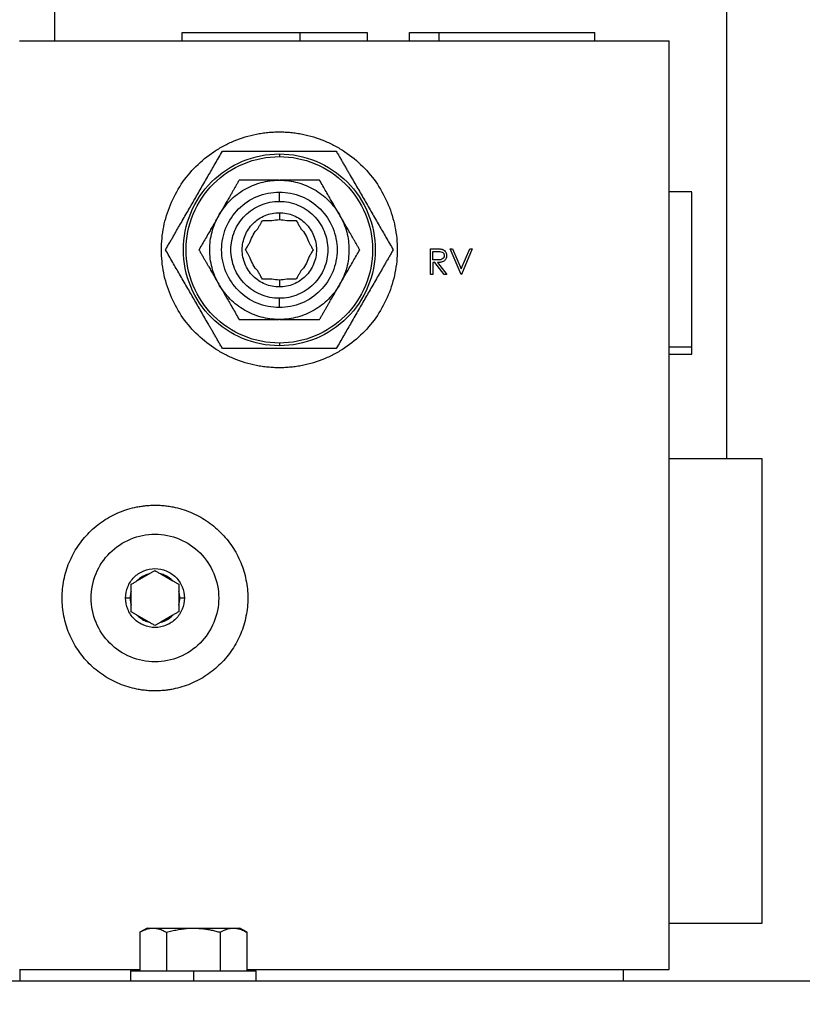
# Model space of a CAD drawing. Header units: inches. Extents: x 3 to 150, y 3 to 116.
# Tile 38 of 64: x 78.14 to 82.35, y 69.22 to 74.52. Entities that reach past the tile are written whole.
import ezdxf

# ---------------------------------------------------------------- set-up
doc = ezdxf.new("R2010")
doc.units = ezdxf.units.IN
doc.header["$LTSCALE"] = 14
doc.header["$MEASUREMENT"] = 0
doc.layers.add('DIMENSIONS', color=140, linetype='Continuous', lineweight=25)
doc.styles.add('SLDTEXTSTYLE0', font='TXT', dxfattribs={"width": 0.7})
doc.dimstyles.new('SLDDIMSTYLE0', dxfattribs={"dimtxt": 1.189453, "dimasz": 1.82, "dimexe": 0, "dimexo": 0.0625, "dimgap": 0.297363, "dimtad": 0, "dimtih": 1, "dimtoh": 1, "dimrnd": 1e-09, "dimzin": 12, "dimdsep": 46, "dimtxsty": 'SLDTEXTSTYLE0', "dimsah": 1, "dimcen": 0.09, "dimadec": 0, "dimazin": 3, "dimtfac": 1, "dimtofl": 0, "dimtmove": 0, "dimatfit": 3, "dimfxl": 0, "dimfrac": 2, "dimtolj": 1, "dimtzin": 12, "dimarcsym": 0})

# ---------------------------------------------------------------- blocks, each defined once
blk = doc.blocks.new('_D_4')
at = {"layer": 'DIMENSIONS'}
for p, q in [((76.8209, 69.5932), (76.8209, 87.5827)), ((94.0709, 69.5932), (94.0709, 87.5827)), ((76.8209, 85.8327), (82.0401, 85.8327)), ((83.6521, 85.8327), (83.2527, 85.8327)), ((83.2527, 85.8327), (83.2527, 83.9423)), ((88.1762, 85.8327), (88.5756, 85.8327)), ((88.5756, 85.8327), (88.5756, 83.9423)), ((94.0709, 85.8327), (89.7881, 85.8327)), ((83.2527, 83.9423), (83.6521, 83.9423)), ((88.5756, 83.9423), (88.1762, 83.9423))]:
    blk.add_line(p, q, dxfattribs=at)
for points in [[(76.8209, 85.8327), (78.6409, 85.5527), (78.6409, 86.1127)], [(94.0709, 85.8327), (92.2509, 86.1127), (92.2509, 85.5527)]]:
    blk.add_solid(points, dxfattribs=at)
at = {"layer": 'DIMENSIONS', "char_height": 1.16667, "attachment_point": 1, "style": 'SLDTEXTSTYLE0'}
for s, insert in [('17.25', (83.6521, 87.6029)), ('438.2', (83.6521, 85.4462))]:
    blk.add_mtext(s, dxfattribs=dict(at, insert=insert))
blk = doc.blocks.new('_D_5')
at = {"layer": 'DIMENSIONS'}
for p, q in [((74.9589, 75.2036), (74.9589, 96.2392)), ((94.0709, 69.5932), (94.0709, 96.2392)), ((74.9589, 94.4892), (81.2566, 94.4892)), ((82.8685, 94.4892), (82.4691, 94.4892)), ((82.4691, 94.4892), (82.4691, 92.5988)), ((87.3926, 94.4892), (87.792, 94.4892)), ((87.792, 94.4892), (87.792, 92.5988)), ((94.0709, 94.4892), (89.0046, 94.4892)), ((82.4691, 92.5988), (82.8685, 92.5988)), ((87.792, 92.5988), (87.3926, 92.5988))]:
    blk.add_line(p, q, dxfattribs=at)
for points in [[(74.9589, 94.4892), (76.7789, 94.2092), (76.7789, 94.7692)], [(94.0709, 94.4892), (92.2509, 94.7692), (92.2509, 94.2092)]]:
    blk.add_solid(points, dxfattribs=at)
at = {"layer": 'DIMENSIONS', "char_height": 1.16667, "attachment_point": 1, "style": 'SLDTEXTSTYLE0'}
for s, insert in [('19.11', (82.8685, 96.2594)), ('485.4', (82.8685, 94.1027))]:
    blk.add_mtext(s, dxfattribs=dict(at, insert=insert))

msp = doc.modelspace()

# ---------------------------------------------------------------- linework, layer by layer
for p, q in [((78.3233, 76.8717), (78.3233, 74.4028)), ((81.9444, 72.1528), (81.9444, 76.8717)), ((79.0089, 74.4478), (79.0089, 74.4028)), ((79.6458, 74.4028), (79.6458, 74.4478)), ((80.0089, 74.4028), (80.0089, 74.4478)), ((80.2339, 74.4478), (80.2339, 74.4028)), ((80.3944, 74.4028), (80.3944, 74.4478)), ((81.2339, 74.4028), (81.2339, 74.4478)), ((78.1339, 74.4028), (81.6339, 74.4028)), ((81.6339, 69.4028), (81.6339, 74.4028)), ((79.5339, 73.8088), (79.5339, 73.8078)), ((79.5339, 73.7943), (79.5339, 73.7797)), ((79.531, 73.6528), (79.5367, 73.6528)), ((79.5339, 73.5388), (79.5339, 73.5888)), ((81.7559, 73.5903), (81.6339, 73.5903)), ((79.2077, 73.4628), (79.2105, 73.4678)), ((79.5339, 73.4778), (79.5339, 73.4403)), ((79.8572, 73.4678), (79.86, 73.4628)), ((80.3481, 73.2834), (80.3757, 73.2834)), ((80.3481, 73.1456), (80.3481, 73.2834)), ((80.3604, 73.2233), (80.3604, 73.2693)), ((80.3604, 73.2693), (80.3863, 73.2693)), ((80.4541, 73.2834), (80.4673, 73.2834)), ((80.5124, 73.1456), (80.4541, 73.2834)), ((80.4673, 73.2834), (80.5133, 73.1748)), ((80.5133, 73.1748), (80.5592, 73.2834)), ((80.5724, 73.2834), (80.5141, 73.1456)), ((80.5592, 73.2834), (80.5724, 73.2834)), ((80.3857, 73.2231), (80.3604, 73.2233)), ((80.3604, 73.2092), (80.3604, 73.1456)), ((80.3705, 73.2092), (80.3604, 73.2092)), ((80.4211, 73.1456), (80.3705, 73.2092)), ((80.3858, 73.2092), (80.4364, 73.1456)), ((79.5339, 73.1153), (79.5339, 73.0778)), ((80.3604, 73.1456), (80.3481, 73.1456)), ((80.4364, 73.1456), (80.4211, 73.1456)), ((80.5141, 73.1456), (80.5124, 73.1456)), ((79.2105, 73.0878), (79.2077, 73.0928)), ((79.86, 73.0928), (79.8572, 73.0878)), ((79.5339, 72.9668), (79.5339, 73.0168)), ((79.5367, 72.9028), (79.531, 72.9028)), ((79.5339, 72.7759), (79.5339, 72.7613)), ((79.5339, 72.7478), (79.5339, 72.7468)), ((81.6339, 72.7557), (81.7559, 72.7557)), ((81.6339, 72.7153), (81.7559, 72.7153)), ((82.1339, 72.1528), (81.6339, 72.1528)), ((82.1339, 69.6528), (82.1339, 72.1528)), ((78.767, 71.4947), (78.8327, 71.5326)), ((78.895, 71.5326), (78.9607, 71.4947)), ((78.7359, 71.3649), (78.7359, 71.4407)), ((78.9919, 71.4407), (78.9919, 71.3649)), ((78.7304, 71.4028), (78.7054, 71.4028)), ((79.0224, 71.4028), (78.9974, 71.4028)), ((78.8327, 71.273), (78.767, 71.3109)), ((78.9607, 71.3109), (78.895, 71.273)), ((78.8212, 69.6255), (78.782, 69.6029)), ((79.3597, 69.6029), (79.3205, 69.6255)), ((81.6339, 69.6528), (82.1339, 69.6528)), ((78.7822, 69.603), (78.7822, 69.3953)), ((78.9265, 69.603), (78.9265, 69.3953)), ((79.2152, 69.603), (79.2152, 69.3953)), ((79.3595, 69.603), (79.3595, 69.3953)), ((78.1339, 69.4028), (78.7822, 69.4028)), ((78.1369, 69.4028), (78.1369, 69.3403)), ((78.1369, 69.4028), (78.7822, 69.4028)), ((79.3595, 69.4028), (81.3869, 69.4028)), ((79.3595, 69.4028), (81.6339, 69.4028)), ((81.3869, 69.3403), (81.3869, 69.4028)), ((78.7329, 69.3953), (78.7329, 69.3403)), ((79.0709, 69.3953), (79.0709, 69.3403)), ((79.4089, 69.3403), (79.4089, 69.3953)), ((93.9459, 69.3403), (76.9459, 69.3403))]:
    msp.add_line(p, q)
for points, knots in [([(79.0112, 74.4478), (79.0106, 74.4478), (79.0087, 74.4478), (79.0256, 74.4478), (79.0608, 74.4478), (79.1145, 74.4478), (79.183, 74.4478), (79.264, 74.4478), (79.3545, 74.4478), (79.4509, 74.4478), (79.5498, 74.4478), (79.6138, 74.4478), (79.6458, 74.4478)], [0, 0, 0, 0, 0.043818, 0.15006, 0.256303, 0.362545, 0.468788, 0.57503, 0.681273, 0.787515, 0.893758, 1, 1, 1, 1]), ([(79.6458, 74.4478), (79.6767, 74.4478), (79.7386, 74.4478), (79.8213, 74.4478), (79.8923, 74.4478), (79.9487, 74.4478), (79.9873, 74.4478), (80.0075, 74.4478), (80.0068, 74.4478), (80.0065, 74.4478)], [0, 0, 0, 0, 0.151801, 0.303602, 0.455403, 0.607204, 0.759005, 0.910806, 1, 1, 1, 1]), ([(80.2354, 74.4478), (80.2349, 74.4478), (80.232, 74.4478), (80.2455, 74.4478), (80.2767, 74.4478), (80.3262, 74.4478), (80.3717, 74.4478), (80.3944, 74.4478)], [0, 0, 0, 0, 0.047388, 0.285541, 0.523694, 0.761847, 1, 1, 1, 1]), ([(80.3944, 74.4478), (80.4197, 74.4478), (80.4703, 74.4478), (80.5598, 74.4478), (80.655, 74.4478), (80.7535, 74.4478), (80.8513, 74.4478), (80.9445, 74.4478), (81.0296, 74.4478), (81.1033, 74.4478), (81.163, 74.4478), (81.2056, 74.4478), (81.2304, 74.4478), (81.2317, 74.4478), (81.2323, 74.4478)], [0, 0, 0, 0, 0.084738, 0.169477, 0.254215, 0.338954, 0.423692, 0.508431, 0.593169, 0.677908, 0.762646, 0.847384, 0.932123, 1, 1, 1, 1]), ([(79.5339, 72.6428), (79.5286, 72.6428), (79.5182, 72.6429), (79.5027, 72.6435), (79.4871, 72.6445), (79.4716, 72.6458), (79.4561, 72.6475), (79.4407, 72.6496), (79.4253, 72.6521), (79.3947, 72.6578), (79.3492, 72.6692), (79.2905, 72.6902), (79.234, 72.7169), (79.1627, 72.7596), (79.0819, 72.8259), (79.0025, 72.9227), (78.9434, 73.0332), (78.907, 73.1531), (78.8948, 73.2778), (78.907, 73.4025), (78.9434, 73.5224), (79.0025, 73.6329), (79.0819, 73.7297), (79.1627, 73.796), (79.234, 73.8387), (79.2905, 73.8654), (79.3492, 73.8865), (79.3997, 73.8991), (79.4406, 73.9062), (79.4716, 73.91), (79.5027, 73.9124), (79.5234, 73.9127), (79.5339, 73.9128)], [0, 0, 0, 0, 0.007836, 0.015659, 0.023472, 0.031281, 0.039091, 0.046905, 0.054729, 0.062568, 0.093835, 0.125113, 0.15638, 0.187658, 0.250126, 0.312595, 0.375064, 0.437533, 0.500002, 0.562471, 0.62494, 0.687409, 0.749878, 0.812347, 0.843614, 0.874892, 0.906159, 0.937436, 0.953094, 0.968715, 0.984338, 1, 1, 1, 1]), ([(79.5339, 73.9128), (79.5391, 73.9128), (79.5495, 73.9127), (79.565, 73.9121), (79.5806, 73.9112), (79.5961, 73.9098), (79.6116, 73.9081), (79.627, 73.906), (79.6424, 73.9035), (79.673, 73.8978), (79.7185, 73.8865), (79.7772, 73.8654), (79.8337, 73.8387), (79.905, 73.796), (79.9858, 73.7297), (80.0652, 73.6329), (80.1243, 73.5224), (80.1607, 73.4025), (80.1729, 73.2778), (80.1607, 73.1531), (80.1243, 73.0332), (80.0652, 72.9227), (79.9858, 72.8259), (79.905, 72.7596), (79.8337, 72.7169), (79.7772, 72.6902), (79.7185, 72.6692), (79.668, 72.6565), (79.6271, 72.6494), (79.5961, 72.6456), (79.565, 72.6432), (79.5443, 72.643), (79.5339, 72.6428)], [0, 0, 0, 0, 0.007836, 0.015659, 0.023472, 0.031281, 0.039091, 0.046905, 0.054729, 0.062568, 0.093835, 0.125113, 0.15638, 0.187658, 0.250126, 0.312595, 0.375064, 0.437533, 0.500002, 0.562471, 0.62494, 0.687409, 0.749878, 0.812347, 0.843614, 0.874892, 0.906159, 0.937436, 0.953094, 0.968715, 0.984338, 1, 1, 1, 1]), ([(78.9207, 73.2778), (78.9245, 73.2843), (78.9319, 73.2972), (78.9431, 73.3165), (78.954, 73.3355), (78.9648, 73.3543), (78.9755, 73.3727), (78.986, 73.3909), (79.0059, 73.4253), (79.0351, 73.4759), (79.0738, 73.5429), (79.1125, 73.6101), (79.1445, 73.6654), (79.1698, 73.7093), (79.1886, 73.7418), (79.2078, 73.7751), (79.2207, 73.7974), (79.2273, 73.8088)], [0, 0, 0, 0, 0.0376807, 0.074675, 0.1109925, 0.146643, 0.1816371, 0.2159858, 0.249701, 0.3760523, 0.4990622, 0.6226704, 0.7496896, 0.8092308, 0.8707574, 0.9343291, 1, 1, 1, 1]), ([(79.2273, 73.8088), (79.2348, 73.8088), (79.2497, 73.8088), (79.2721, 73.8088), (79.2941, 73.8088), (79.3157, 73.8088), (79.3371, 73.8088), (79.3581, 73.8088), (79.3825, 73.8088), (79.4103, 73.8088), (79.4416, 73.8088), (79.4725, 73.8088), (79.5033, 73.8088), (79.5237, 73.8088), (79.5339, 73.8088)], [0, 0, 0, 0, 0.075499, 0.149621, 0.222384, 0.29381, 0.363918, 0.432732, 0.500274, 0.602466, 0.703433, 0.803276, 0.902096, 1, 1, 1, 1]), ([(79.5339, 73.8088), (79.5402, 73.8088), (79.5529, 73.8088), (79.5721, 73.8088), (79.5913, 73.8088), (79.6106, 73.8088), (79.6301, 73.8088), (79.6496, 73.8088), (79.6692, 73.8088), (79.6945, 73.8088), (79.7258, 73.8088), (79.7632, 73.8088), (79.8016, 73.8088), (79.8273, 73.8088), (79.8404, 73.8088)], [0, 0, 0, 0, 0.061151, 0.122649, 0.18452, 0.246792, 0.309488, 0.372634, 0.436255, 0.500374, 0.619229, 0.742041, 0.868928, 1, 1, 1, 1]), ([(79.8404, 73.8088), (79.8442, 73.8023), (79.8516, 73.7894), (79.8628, 73.7701), (79.8737, 73.7511), (79.8846, 73.7323), (79.8952, 73.7139), (79.9057, 73.6957), (79.9256, 73.6613), (79.9548, 73.6107), (79.9935, 73.5437), (80.0323, 73.4766), (80.0642, 73.4212), (80.0896, 73.3773), (80.1083, 73.3448), (80.1275, 73.3115), (80.1404, 73.2892), (80.147, 73.2778)], [0, 0, 0, 0, 0.037681, 0.074675, 0.110993, 0.146643, 0.181637, 0.215986, 0.249701, 0.376052, 0.499062, 0.62267, 0.74969, 0.809231, 0.870757, 0.934329, 1, 1, 1, 1]), ([(79.5339, 72.7613), (79.4662, 72.7613), (79.3987, 72.7747), (79.2737, 72.8265), (79.2164, 72.8648), (79.1208, 72.9604), (79.0825, 73.0177), (79.0308, 73.1426), (79.0174, 73.2102), (79.0174, 73.3454), (79.0308, 73.413), (79.0825, 73.5379), (79.1208, 73.5952), (79.2164, 73.6908), (79.2737, 73.7291), (79.3987, 73.7809), (79.4662, 73.7943), (79.5339, 73.7943)], [0, 0, 0, 0, 0.125, 0.125, 0.25, 0.25, 0.375, 0.375, 0.5, 0.5, 0.625, 0.625, 0.75, 0.75, 0.875, 0.875, 1, 1, 1, 1]), ([(79.5339, 72.7759), (79.4681, 72.7759), (79.4025, 72.7889), (79.2811, 72.8392), (79.2254, 72.8764), (79.1325, 72.9693), (79.0953, 73.025), (79.045, 73.1464), (79.0319, 73.2121), (79.0319, 73.3435), (79.045, 73.4092), (79.0953, 73.5306), (79.1325, 73.5863), (79.2254, 73.6792), (79.2811, 73.7164), (79.4025, 73.7667), (79.4681, 73.7797), (79.5339, 73.7797)], [0, 0, 0, 0, 0.125, 0.125, 0.25, 0.25, 0.375, 0.375, 0.5, 0.5, 0.625, 0.625, 0.75, 0.75, 0.875, 0.875, 1, 1, 1, 1]), ([(79.5339, 73.7943), (79.6015, 73.7943), (79.669, 73.7809), (79.794, 73.7291), (79.8513, 73.6908), (79.9469, 73.5952), (79.9852, 73.5379), (80.0369, 73.413), (80.0504, 73.3454), (80.0504, 73.2102), (80.0369, 73.1426), (79.9852, 73.0177), (79.9469, 72.9604), (79.8513, 72.8648), (79.794, 72.8265), (79.669, 72.7747), (79.6015, 72.7613), (79.5339, 72.7613)], [0, 0, 0, 0, 0.125, 0.125, 0.25, 0.25, 0.375, 0.375, 0.5, 0.5, 0.625, 0.625, 0.75, 0.75, 0.875, 0.875, 1, 1, 1, 1]), ([(79.5339, 73.7797), (79.5996, 73.7797), (79.6652, 73.7667), (79.7866, 73.7164), (79.8423, 73.6792), (79.9352, 73.5863), (79.9724, 73.5306), (80.0227, 73.4092), (80.0358, 73.3435), (80.0358, 73.2121), (80.0227, 73.1464), (79.9724, 73.025), (79.9352, 72.9693), (79.8423, 72.8764), (79.7866, 72.8392), (79.6652, 72.7889), (79.5996, 72.7759), (79.5339, 72.7759)], [0, 0, 0, 0, 0.125, 0.125, 0.25, 0.25, 0.375, 0.375, 0.5, 0.5, 0.625, 0.625, 0.75, 0.75, 0.875, 0.875, 1, 1, 1, 1]), ([(79.2105, 73.4678), (79.2269, 73.4956), (79.2468, 73.5213), (79.2926, 73.5667), (79.3184, 73.5864), (79.3743, 73.6187), (79.4043, 73.6312), (79.4665, 73.6481), (79.4987, 73.6525), (79.531, 73.6528)], [0, 0, 0, 0, 0.25, 0.25, 0.5, 0.5, 0.75, 0.75, 1, 1, 1, 1]), ([(79.3174, 73.6528), (79.3143, 73.6476), (79.3084, 73.6373), (79.2995, 73.6218), (79.2906, 73.6065), (79.2819, 73.5914), (79.2732, 73.5763), (79.263, 73.5586), (79.2511, 73.5381), (79.2376, 73.5148), (79.2241, 73.4913), (79.2151, 73.4756), (79.2105, 73.4678)], [0, 0, 0, 0, 0.086453, 0.171386, 0.254985, 0.337453, 0.41901, 0.499898, 0.625193, 0.749253, 0.874925, 1, 1, 1, 1]), ([(79.531, 73.6528), (79.5265, 73.6528), (79.5174, 73.6528), (79.5038, 73.6528), (79.4903, 73.6528), (79.4722, 73.6528), (79.4498, 73.6528), (79.4203, 73.6528), (79.388, 73.6528), (79.3528, 73.6528), (79.3293, 73.6528), (79.3174, 73.6528)], [0, 0, 0, 0, 0.0625576, 0.125079, 0.1877524, 0.2507635, 0.3748154, 0.5001206, 0.6625545, 0.8286144, 1, 1, 1, 1]), ([(79.5367, 73.6528), (79.569, 73.6525), (79.6012, 73.6481), (79.6634, 73.6312), (79.6934, 73.6187), (79.7493, 73.5864), (79.7751, 73.5667), (79.8209, 73.5213), (79.8408, 73.4956), (79.8572, 73.4678)], [0, 0, 0, 0, 0.25, 0.25, 0.5, 0.5, 0.75, 0.75, 1, 1, 1, 1]), ([(79.7504, 73.6528), (79.7443, 73.6528), (79.7324, 73.6528), (79.7146, 73.6528), (79.6969, 73.6528), (79.6794, 73.6528), (79.6621, 73.6528), (79.6416, 73.6528), (79.6179, 73.6528), (79.591, 73.6528), (79.5639, 73.6528), (79.5458, 73.6528), (79.5367, 73.6528)], [0, 0, 0, 0, 0.086453, 0.171386, 0.254985, 0.337453, 0.41901, 0.499898, 0.625193, 0.749253, 0.874925, 1, 1, 1, 1]), ([(79.8572, 73.4678), (79.8549, 73.4717), (79.8504, 73.4795), (79.8436, 73.4913), (79.8368, 73.5031), (79.8278, 73.5187), (79.8166, 73.5381), (79.8018, 73.5636), (79.7857, 73.5916), (79.7681, 73.6221), (79.7563, 73.6425), (79.7504, 73.6528)], [0, 0, 0, 0, 0.062558, 0.125079, 0.187752, 0.250764, 0.374815, 0.500121, 0.662554, 0.828614, 1, 1, 1, 1]), ([(79.5339, 72.9668), (79.4931, 72.9668), (79.4524, 72.9749), (79.3772, 73.0061), (79.3427, 73.0291), (79.2852, 73.0867), (79.2621, 73.1212), (79.2309, 73.1964), (79.2229, 73.2371), (79.2229, 73.3185), (79.2309, 73.3592), (79.2621, 73.4344), (79.2852, 73.4689), (79.3427, 73.5265), (79.3772, 73.5496), (79.4524, 73.5807), (79.4931, 73.5888), (79.5339, 73.5888)], [0, 0, 0, 0, 0.125, 0.125, 0.25, 0.25, 0.375, 0.375, 0.5, 0.5, 0.625, 0.625, 0.75, 0.75, 0.875, 0.875, 1, 1, 1, 1]), ([(79.5339, 73.5888), (79.5746, 73.5888), (79.6153, 73.5807), (79.6905, 73.5496), (79.725, 73.5265), (79.7825, 73.4689), (79.8056, 73.4344), (79.8368, 73.3592), (79.8449, 73.3185), (79.8449, 73.2371), (79.8368, 73.1964), (79.8056, 73.1212), (79.7825, 73.0867), (79.725, 73.0291), (79.6905, 73.0061), (79.6153, 72.9749), (79.5746, 72.9668), (79.5339, 72.9668)], [0, 0, 0, 0, 0.125, 0.125, 0.25, 0.25, 0.375, 0.375, 0.5, 0.5, 0.625, 0.625, 0.75, 0.75, 0.875, 0.875, 1, 1, 1, 1]), ([(81.7559, 72.7557), (81.7559, 72.7692), (81.7559, 72.7962), (81.7559, 72.8545), (81.7559, 72.9232), (81.7559, 73.0009), (81.7559, 73.0845), (81.7559, 73.1706), (81.7559, 73.2561), (81.7559, 73.3376), (81.7559, 73.4121), (81.7559, 73.4765), (81.7559, 73.5286), (81.7559, 73.5658), (81.7559, 73.5874), (81.7559, 73.5885), (81.7559, 73.5889)], [0, 0, 0, 0, 0.072496, 0.144991, 0.217487, 0.289982, 0.362478, 0.434974, 0.507469, 0.579965, 0.652461, 0.724956, 0.797452, 0.869947, 0.942443, 1, 1, 1, 1]), ([(79.5339, 73.0168), (79.4997, 73.0168), (79.4655, 73.0236), (79.4024, 73.0497), (79.3735, 73.0691), (79.3251, 73.1174), (79.3058, 73.1464), (79.2796, 73.2095), (79.2729, 73.2436), (79.2729, 73.312), (79.2796, 73.3461), (79.3058, 73.4093), (79.3251, 73.4382), (79.3735, 73.4865), (79.4024, 73.5059), (79.4655, 73.532), (79.4997, 73.5388), (79.5339, 73.5388)], [0, 0, 0, 0, 0.125, 0.125, 0.25, 0.25, 0.375, 0.375, 0.5, 0.5, 0.625, 0.625, 0.75, 0.75, 0.875, 0.875, 1, 1, 1, 1]), ([(79.5339, 73.5388), (79.568, 73.5388), (79.6022, 73.532), (79.6653, 73.5059), (79.6942, 73.4865), (79.7426, 73.4382), (79.7619, 73.4093), (79.7881, 73.3461), (79.7949, 73.312), (79.7949, 73.2436), (79.7881, 73.2095), (79.7619, 73.1464), (79.7426, 73.1174), (79.6942, 73.0691), (79.6653, 73.0497), (79.6022, 73.0236), (79.568, 73.0168), (79.5339, 73.0168)], [0, 0, 0, 0, 0.125, 0.125, 0.25, 0.25, 0.375, 0.375, 0.5, 0.5, 0.625, 0.625, 0.75, 0.75, 0.875, 0.875, 1, 1, 1, 1]), ([(79.2077, 73.4628), (79.2054, 73.4589), (79.2009, 73.4511), (79.1941, 73.4393), (79.1873, 73.4275), (79.1783, 73.412), (79.1671, 73.3925), (79.1523, 73.367), (79.1362, 73.339), (79.1186, 73.3085), (79.1068, 73.2881), (79.1009, 73.2778)], [0, 0, 0, 0, 0.062558, 0.125079, 0.187752, 0.250764, 0.374815, 0.500121, 0.662554, 0.828614, 1, 1, 1, 1]), ([(79.2077, 73.0928), (79.1918, 73.1208), (79.1795, 73.151), (79.163, 73.2133), (79.1589, 73.2456), (79.1589, 73.3101), (79.163, 73.3423), (79.1795, 73.4047), (79.1918, 73.4348), (79.2077, 73.4628)], [0, 0, 0, 0, 0.25, 0.25, 0.5, 0.5, 0.75, 0.75, 1, 1, 1, 1]), ([(79.5339, 73.0778), (79.5077, 73.0778), (79.4815, 73.083), (79.4331, 73.103), (79.4109, 73.1179), (79.3739, 73.1549), (79.3591, 73.1771), (79.3391, 73.2255), (79.3339, 73.2516), (79.3339, 73.304), (79.3391, 73.3302), (79.3591, 73.3785), (79.3739, 73.4007), (79.4109, 73.4377), (79.4331, 73.4526), (79.4815, 73.4726), (79.5077, 73.4778), (79.5339, 73.4778)], [0, 0, 0, 0, 0.125, 0.125, 0.25, 0.25, 0.375, 0.375, 0.5, 0.5, 0.625, 0.625, 0.75, 0.75, 0.875, 0.875, 1, 1, 1, 1]), ([(79.4175, 73.3912), (79.4188, 73.3935), (79.4216, 73.3983), (79.4257, 73.4054), (79.4299, 73.4127), (79.4342, 73.4202), (79.4385, 73.4277), (79.4414, 73.4327), (79.4429, 73.4353)], [0, 0, 0, 0, 0.153482, 0.311913, 0.475553, 0.644641, 0.819392, 1, 1, 1, 1]), ([(79.4429, 73.4353), (79.4465, 73.4353), (79.4534, 73.4353), (79.4638, 73.4353), (79.474, 73.4353), (79.484, 73.4353), (79.4906, 73.4353), (79.4939, 73.4353)], [0, 0, 0, 0, 0.216022, 0.423664, 0.623272, 0.815238, 1, 1, 1, 1]), ([(79.5339, 73.4778), (79.56, 73.4778), (79.5862, 73.4726), (79.6346, 73.4526), (79.6568, 73.4377), (79.6938, 73.4007), (79.7086, 73.3785), (79.7286, 73.3302), (79.7339, 73.304), (79.7339, 73.2516), (79.7286, 73.2255), (79.7086, 73.1771), (79.6938, 73.1549), (79.6568, 73.1179), (79.6346, 73.103), (79.5862, 73.083), (79.56, 73.0778), (79.5339, 73.0778)], [0, 0, 0, 0, 0.125, 0.125, 0.25, 0.25, 0.375, 0.375, 0.5, 0.5, 0.625, 0.625, 0.75, 0.75, 0.875, 0.875, 1, 1, 1, 1]), ([(79.5739, 73.4353), (79.5766, 73.4353), (79.582, 73.4353), (79.5903, 73.4353), (79.5987, 73.4353), (79.6073, 73.4353), (79.616, 73.4353), (79.6218, 73.4353), (79.6248, 73.4353)], [0, 0, 0, 0, 0.153482, 0.311913, 0.475553, 0.644641, 0.819392, 1, 1, 1, 1]), ([(79.6248, 73.4353), (79.6266, 73.4322), (79.63, 73.4262), (79.6352, 73.4172), (79.6403, 73.4084), (79.6453, 73.3998), (79.6486, 73.394), (79.6503, 73.3912)], [0, 0, 0, 0, 0.216022, 0.423664, 0.623272, 0.815238, 1, 1, 1, 1]), ([(79.86, 73.4628), (79.8759, 73.4348), (79.8882, 73.4047), (79.9047, 73.3423), (79.9089, 73.3101), (79.9089, 73.2456), (79.9047, 73.2133), (79.8882, 73.151), (79.8759, 73.1208), (79.86, 73.0928)], [0, 0, 0, 0, 0.25, 0.25, 0.5, 0.5, 0.75, 0.75, 1, 1, 1, 1]), ([(79.9669, 73.2778), (79.9638, 73.283), (79.9579, 73.2933), (79.949, 73.3088), (79.9401, 73.3241), (79.9314, 73.3392), (79.9227, 73.3543), (79.9125, 73.372), (79.9006, 73.3925), (79.8872, 73.4159), (79.8736, 73.4393), (79.8646, 73.455), (79.86, 73.4628)], [0, 0, 0, 0, 0.086453, 0.171386, 0.254985, 0.337453, 0.41901, 0.499898, 0.625193, 0.749253, 0.874925, 1, 1, 1, 1]), ([(79.352, 73.2778), (79.3538, 73.2809), (79.3572, 73.2869), (79.3624, 73.2959), (79.3675, 73.3047), (79.3725, 73.3134), (79.3758, 73.3191), (79.3775, 73.3219)], [0, 0, 0, 0, 0.2160223, 0.423664, 0.6232724, 0.815238, 1, 1, 1, 1]), ([(79.6903, 73.3219), (79.6916, 73.3196), (79.6943, 73.3148), (79.6985, 73.3077), (79.7027, 73.3004), (79.707, 73.293), (79.7113, 73.2854), (79.7142, 73.2804), (79.7157, 73.2778)], [0, 0, 0, 0, 0.153482, 0.311913, 0.475553, 0.644641, 0.819392, 1, 1, 1, 1]), ([(79.2273, 72.7468), (79.2235, 72.7533), (79.2161, 72.7662), (79.2049, 72.7855), (79.194, 72.8045), (79.1831, 72.8233), (79.1725, 72.8417), (79.162, 72.8599), (79.1421, 72.8943), (79.1129, 72.9449), (79.0742, 73.0119), (79.0355, 73.0791), (79.0035, 73.1344), (78.9781, 73.1783), (78.9594, 73.2108), (78.9402, 73.2441), (78.9273, 73.2664), (78.9207, 73.2778)], [0, 0, 0, 0, 0.037681, 0.074675, 0.110993, 0.146643, 0.181637, 0.215986, 0.249701, 0.376052, 0.499062, 0.62267, 0.74969, 0.809231, 0.870757, 0.934329, 1, 1, 1, 1]), ([(79.1009, 73.2778), (79.1039, 73.2726), (79.1098, 73.2623), (79.1187, 73.2468), (79.1276, 73.2315), (79.1363, 73.2164), (79.145, 73.2013), (79.1552, 73.1836), (79.1671, 73.1631), (79.1805, 73.1398), (79.1941, 73.1163), (79.2031, 73.1006), (79.2077, 73.0928)], [0, 0, 0, 0, 0.086453, 0.171386, 0.254985, 0.337453, 0.41901, 0.499898, 0.625193, 0.749253, 0.874925, 1, 1, 1, 1]), ([(79.3775, 73.2337), (79.3761, 73.236), (79.3734, 73.2408), (79.3692, 73.2479), (79.365, 73.2552), (79.3607, 73.2627), (79.3564, 73.2702), (79.3535, 73.2752), (79.352, 73.2778)], [0, 0, 0, 0, 0.153482, 0.311913, 0.475553, 0.644641, 0.819392, 1, 1, 1, 1]), ([(79.7157, 73.2778), (79.7139, 73.2747), (79.7105, 73.2687), (79.7053, 73.2597), (79.7002, 73.2509), (79.6952, 73.2423), (79.6919, 73.2365), (79.6903, 73.2337)], [0, 0, 0, 0, 0.216022, 0.423664, 0.623272, 0.815238, 1, 1, 1, 1]), ([(80.147, 73.2778), (80.1432, 73.2713), (80.1358, 73.2584), (80.1246, 73.2391), (80.1137, 73.2201), (80.1029, 73.2013), (80.0922, 73.1829), (80.0817, 73.1647), (80.0618, 73.1303), (80.0326, 73.0797), (79.9939, 73.0127), (79.9552, 72.9456), (79.9232, 72.8902), (79.8979, 72.8463), (79.8791, 72.8138), (79.8599, 72.7805), (79.847, 72.7582), (79.8404, 72.7468)], [0, 0, 0, 0, 0.037681, 0.074675, 0.110993, 0.146643, 0.181637, 0.215986, 0.249701, 0.376052, 0.499062, 0.62267, 0.74969, 0.809231, 0.870757, 0.934329, 1, 1, 1, 1]), ([(79.86, 73.0928), (79.8623, 73.0967), (79.8668, 73.1045), (79.8736, 73.1163), (79.8804, 73.1281), (79.8894, 73.1437), (79.9006, 73.1631), (79.9154, 73.1886), (79.9315, 73.2166), (79.9491, 73.2471), (79.9609, 73.2675), (79.9669, 73.2778)], [0, 0, 0, 0, 0.062558, 0.125079, 0.187752, 0.250764, 0.374815, 0.500121, 0.662554, 0.828614, 1, 1, 1, 1]), ([(80.3757, 73.2834), (80.3785, 73.2834), (80.3837, 73.2833), (80.3918, 73.2831), (80.3995, 73.2827), (80.4046, 73.2819), (80.4069, 73.2815)], [0, 0, 0, 0, 0.269233, 0.500095, 0.781198, 1, 1, 1, 1]), ([(80.3863, 73.2693), (80.3903, 73.2693), (80.3943, 73.2692), (80.4023, 73.2683), (80.4064, 73.2677), (80.4136, 73.2642), (80.4167, 73.2614), (80.42, 73.2563), (80.4209, 73.2545), (80.422, 73.2506), (80.4222, 73.2486), (80.4223, 73.2466)], [0, 0, 0, 0, 0.25, 0.25, 0.5, 0.5, 0.75, 0.75, 0.875, 0.875, 1, 1, 1, 1]), ([(80.4069, 73.2815), (80.4081, 73.2812), (80.4103, 73.2806), (80.4141, 73.2792), (80.4202, 73.2761), (80.4262, 73.2709), (80.4307, 73.2642), (80.433, 73.2586), (80.4344, 73.2526), (80.4346, 73.2486), (80.4346, 73.2466)], [0, 0, 0, 0, 0.076109, 0.143064, 0.250325, 0.499595, 0.623826, 0.749745, 0.874854, 1, 1, 1, 1]), ([(80.4223, 73.2466), (80.4222, 73.2445), (80.422, 73.2425), (80.4209, 73.2385), (80.42, 73.2366), (80.4168, 73.2314), (80.4135, 73.2286), (80.4062, 73.225), (80.4021, 73.2242), (80.3939, 73.2233), (80.3898, 73.2231), (80.3857, 73.2231)], [0, 0, 0, 0, 0.125, 0.125, 0.25, 0.25, 0.5, 0.5, 0.75, 0.75, 1, 1, 1, 1]), ([(80.4346, 73.2466), (80.4346, 73.2451), (80.4345, 73.2422), (80.4336, 73.2364), (80.4312, 73.2295), (80.4263, 73.2222), (80.4196, 73.2164), (80.4117, 73.2126), (80.4035, 73.2105), (80.3948, 73.2094), (80.389, 73.2093), (80.3858, 73.2092)], [0, 0, 0, 0, 0.062597, 0.125143, 0.250097, 0.37447, 0.499887, 0.624827, 0.749823, 0.862907, 1, 1, 1, 1]), ([(79.4429, 73.1203), (79.4412, 73.1234), (79.4377, 73.1294), (79.4325, 73.1384), (79.4274, 73.1472), (79.4224, 73.1559), (79.4191, 73.1616), (79.4175, 73.1644)], [0, 0, 0, 0, 0.2160223, 0.423664, 0.6232724, 0.815238, 1, 1, 1, 1]), ([(79.6503, 73.1644), (79.6489, 73.1621), (79.6462, 73.1573), (79.642, 73.1502), (79.6378, 73.1429), (79.6335, 73.1355), (79.6292, 73.1279), (79.6263, 73.1229), (79.6248, 73.1203)], [0, 0, 0, 0, 0.153482, 0.311913, 0.475553, 0.644641, 0.819392, 1, 1, 1, 1]), ([(79.4939, 73.1203), (79.4911, 73.1203), (79.4857, 73.1203), (79.4774, 73.1203), (79.469, 73.1203), (79.4604, 73.1203), (79.4517, 73.1203), (79.4459, 73.1203), (79.4429, 73.1203)], [0, 0, 0, 0, 0.1534821, 0.3119127, 0.4755534, 0.6446414, 0.819392, 1, 1, 1, 1]), ([(79.6248, 73.1203), (79.6212, 73.1203), (79.6143, 73.1203), (79.6039, 73.1203), (79.5937, 73.1203), (79.5837, 73.1203), (79.5771, 73.1203), (79.5739, 73.1203)], [0, 0, 0, 0, 0.216022, 0.423664, 0.623272, 0.815238, 1, 1, 1, 1]), ([(79.531, 72.9028), (79.4987, 72.9031), (79.4665, 72.9075), (79.4043, 72.9244), (79.3743, 72.9369), (79.3184, 72.9692), (79.2926, 72.9889), (79.2468, 73.0343), (79.2269, 73.06), (79.2105, 73.0878)], [0, 0, 0, 0, 0.25, 0.25, 0.5, 0.5, 0.75, 0.75, 1, 1, 1, 1]), ([(79.2105, 73.0878), (79.2128, 73.0839), (79.2173, 73.0761), (79.2241, 73.0643), (79.2309, 73.0526), (79.2399, 73.037), (79.2511, 73.0175), (79.2659, 72.992), (79.282, 72.964), (79.2996, 72.9335), (79.3114, 72.9132), (79.3174, 72.9028)], [0, 0, 0, 0, 0.0625576, 0.125079, 0.1877524, 0.2507635, 0.3748154, 0.5001206, 0.6625545, 0.8286144, 1, 1, 1, 1]), ([(79.8572, 73.0878), (79.8408, 73.06), (79.8209, 73.0343), (79.7751, 72.9889), (79.7493, 72.9692), (79.6934, 72.9369), (79.6634, 72.9244), (79.6012, 72.9075), (79.569, 72.9031), (79.5367, 72.9028)], [0, 0, 0, 0, 0.25, 0.25, 0.5, 0.5, 0.75, 0.75, 1, 1, 1, 1]), ([(79.7504, 72.9028), (79.7534, 72.908), (79.7593, 72.9184), (79.7682, 72.9338), (79.7771, 72.9491), (79.7858, 72.9642), (79.7945, 72.9793), (79.8047, 72.997), (79.8166, 73.0175), (79.8301, 73.0409), (79.8436, 73.0643), (79.8526, 73.08), (79.8572, 73.0878)], [0, 0, 0, 0, 0.086453, 0.171386, 0.254985, 0.337453, 0.41901, 0.499898, 0.625193, 0.749253, 0.874925, 1, 1, 1, 1]), ([(79.3174, 72.9028), (79.3234, 72.9028), (79.3353, 72.9028), (79.3531, 72.9028), (79.3708, 72.9028), (79.3883, 72.9028), (79.4056, 72.9028), (79.4261, 72.9028), (79.4498, 72.9028), (79.4768, 72.9028), (79.5038, 72.9028), (79.5219, 72.9028), (79.531, 72.9028)], [0, 0, 0, 0, 0.086453, 0.171386, 0.254985, 0.337453, 0.41901, 0.499898, 0.625193, 0.749253, 0.874925, 1, 1, 1, 1]), ([(79.5367, 72.9028), (79.5412, 72.9028), (79.5503, 72.9028), (79.5639, 72.9028), (79.5774, 72.9028), (79.5955, 72.9028), (79.6179, 72.9028), (79.6474, 72.9028), (79.6797, 72.9028), (79.7149, 72.9028), (79.7384, 72.9028), (79.7504, 72.9028)], [0, 0, 0, 0, 0.062558, 0.125079, 0.187752, 0.250764, 0.374815, 0.500121, 0.662554, 0.828614, 1, 1, 1, 1]), ([(79.5339, 72.7468), (79.5275, 72.7468), (79.5148, 72.7468), (79.4956, 72.7468), (79.4764, 72.7468), (79.4571, 72.7468), (79.4376, 72.7468), (79.4181, 72.7468), (79.3985, 72.7468), (79.3732, 72.7468), (79.3419, 72.7468), (79.3045, 72.7468), (79.2661, 72.7468), (79.2404, 72.7468), (79.2273, 72.7468)], [0, 0, 0, 0, 0.061151, 0.122649, 0.18452, 0.246792, 0.309488, 0.372634, 0.436255, 0.500374, 0.619229, 0.742041, 0.868928, 1, 1, 1, 1]), ([(79.8404, 72.7468), (79.8329, 72.7468), (79.818, 72.7468), (79.7956, 72.7468), (79.7736, 72.7468), (79.752, 72.7468), (79.7306, 72.7468), (79.7096, 72.7468), (79.6852, 72.7468), (79.6574, 72.7468), (79.6261, 72.7468), (79.5952, 72.7468), (79.5644, 72.7468), (79.544, 72.7468), (79.5339, 72.7468)], [0, 0, 0, 0, 0.075499, 0.149621, 0.222384, 0.29381, 0.363918, 0.432732, 0.500274, 0.602466, 0.703433, 0.803276, 0.902096, 1, 1, 1, 1]), ([(81.7559, 72.7167), (81.7559, 72.7163), (81.7559, 72.7138), (81.7559, 72.7249), (81.7559, 72.7455), (81.7559, 72.7557)], [0, 0, 0, 0, 0.093408, 0.546704, 1, 1, 1, 1]), ([(78.8639, 70.9028), (78.8592, 70.9028), (78.8498, 70.9029), (78.8358, 70.9035), (78.8218, 70.9045), (78.8079, 70.9059), (78.794, 70.9076), (78.7801, 70.9098), (78.7548, 70.9145), (78.7185, 70.9236), (78.6722, 70.9401), (78.6278, 70.9611), (78.5716, 70.9948), (78.508, 71.047), (78.4454, 71.1232), (78.3989, 71.2102), (78.3703, 71.3046), (78.3606, 71.4028), (78.3703, 71.501), (78.3989, 71.5954), (78.4454, 71.6824), (78.508, 71.7586), (78.5716, 71.8108), (78.6278, 71.8445), (78.6722, 71.8655), (78.7185, 71.8821), (78.7582, 71.892), (78.7905, 71.8976), (78.8148, 71.9006), (78.8393, 71.9025), (78.8557, 71.9027), (78.8639, 71.9028)], [0, 0, 0, 0, 0.008954, 0.017891, 0.026818, 0.035743, 0.044671, 0.05361, 0.062568, 0.093833, 0.125112, 0.156378, 0.187657, 0.250126, 0.312595, 0.375064, 0.437533, 0.500002, 0.562471, 0.62494, 0.687409, 0.749878, 0.812347, 0.843612, 0.874892, 0.906157, 0.937436, 0.953094, 0.968715, 0.984338, 1, 1, 1, 1]), ([(78.8639, 71.9028), (78.8685, 71.9028), (78.8779, 71.9027), (78.8919, 71.9021), (78.9059, 71.9011), (78.9198, 71.8997), (78.9337, 71.898), (78.9476, 71.8958), (78.9729, 71.8911), (79.0092, 71.8821), (79.0555, 71.8655), (79.0999, 71.8445), (79.1561, 71.8108), (79.2197, 71.7586), (79.2823, 71.6824), (79.3288, 71.5954), (79.3574, 71.501), (79.3671, 71.4028), (79.3574, 71.3046), (79.3288, 71.2102), (79.2823, 71.1232), (79.2197, 71.047), (79.1561, 70.9948), (79.0999, 70.9611), (79.0555, 70.9401), (79.0092, 70.9236), (78.9695, 70.9136), (78.9372, 70.908), (78.9129, 70.905), (78.8884, 70.9032), (78.872, 70.9029), (78.8639, 70.9028)], [0, 0, 0, 0, 0.008954, 0.017891, 0.026818, 0.035743, 0.044671, 0.05361, 0.062568, 0.093833, 0.125112, 0.156378, 0.187657, 0.250126, 0.312595, 0.375064, 0.437533, 0.500002, 0.562471, 0.62494, 0.687409, 0.749878, 0.812347, 0.843612, 0.874892, 0.906157, 0.937436, 0.953094, 0.968715, 0.984338, 1, 1, 1, 1]), ([(78.5204, 71.4028), (78.5204, 71.4478), (78.5293, 71.4927), (78.5637, 71.5758), (78.5892, 71.6139), (78.6528, 71.6775), (78.6909, 71.703), (78.7739, 71.7374), (78.8189, 71.7463), (78.9088, 71.7463), (78.9538, 71.7374), (79.0368, 71.703), (79.0749, 71.6775), (79.1385, 71.6139), (79.164, 71.5758), (79.1984, 71.4927), (79.2074, 71.4478), (79.2074, 71.4028)], [0, 0, 0, 0, 0.125, 0.125, 0.25, 0.25, 0.375, 0.375, 0.5, 0.5, 0.625, 0.625, 0.75, 0.75, 0.875, 0.875, 1, 1, 1, 1]), ([(78.7054, 71.4028), (78.7054, 71.4236), (78.7095, 71.4443), (78.7254, 71.4826), (78.7371, 71.5002), (78.7664, 71.5296), (78.784, 71.5413), (78.8224, 71.5572), (78.8431, 71.5613), (78.8846, 71.5613), (78.9053, 71.5572), (78.9437, 71.5413), (78.9613, 71.5296), (78.9906, 71.5002), (79.0023, 71.4826), (79.0182, 71.4443), (79.0224, 71.4236), (79.0224, 71.4028)], [0, 0, 0, 0, 0.125, 0.125, 0.25, 0.25, 0.375, 0.375, 0.5, 0.5, 0.625, 0.625, 0.75, 0.75, 0.875, 0.875, 1, 1, 1, 1]), ([(78.8327, 71.5326), (78.8306, 71.5321), (78.8265, 71.531), (78.8204, 71.5291), (78.8144, 71.5269), (78.8085, 71.5243), (78.8027, 71.5215), (78.7952, 71.5174), (78.7862, 71.5117), (78.7761, 71.5038), (78.77, 71.4977), (78.767, 71.4947)], [0, 0, 0, 0, 0.083628, 0.166885, 0.249964, 0.33306, 0.416364, 0.50007, 0.666909, 0.833035, 1, 1, 1, 1]), ([(78.8327, 71.5326), (78.8347, 71.5338), (78.8388, 71.5361), (78.8449, 71.5396), (78.8511, 71.5432), (78.8575, 71.5469), (78.8617, 71.5494), (78.8639, 71.5506)], [0, 0, 0, 0, 0.186287, 0.379138, 0.578861, 0.785732, 1, 1, 1, 1]), ([(78.8639, 71.5506), (78.8665, 71.5491), (78.8718, 71.546), (78.8797, 71.5415), (78.8874, 71.537), (78.8925, 71.5341), (78.895, 71.5326)], [0, 0, 0, 0, 0.266672, 0.52188, 0.766131, 1, 1, 1, 1]), ([(78.9607, 71.4947), (78.9592, 71.4962), (78.9562, 71.4993), (78.9515, 71.5036), (78.9465, 71.5077), (78.9414, 71.5115), (78.9361, 71.5151), (78.9288, 71.5196), (78.9193, 71.5245), (78.9074, 71.5293), (78.8991, 71.5315), (78.895, 71.5326)], [0, 0, 0, 0, 0.083628, 0.166885, 0.249964, 0.33306, 0.416364, 0.50007, 0.666909, 0.833035, 1, 1, 1, 1]), ([(78.7359, 71.4767), (78.7385, 71.4783), (78.7438, 71.4813), (78.7517, 71.4859), (78.7594, 71.4903), (78.7645, 71.4932), (78.767, 71.4947)], [0, 0, 0, 0, 0.266672, 0.52188, 0.766131, 1, 1, 1, 1]), ([(78.7359, 71.4407), (78.7359, 71.443), (78.7359, 71.4477), (78.7359, 71.4548), (78.7359, 71.462), (78.7359, 71.4693), (78.7359, 71.4742), (78.7359, 71.4767)], [0, 0, 0, 0, 0.186287, 0.379138, 0.578861, 0.785732, 1, 1, 1, 1]), ([(78.9607, 71.4947), (78.9627, 71.4935), (78.9668, 71.4912), (78.9729, 71.4877), (78.9791, 71.4841), (78.9855, 71.4804), (78.9897, 71.478), (78.9919, 71.4767)], [0, 0, 0, 0, 0.186287, 0.379138, 0.578861, 0.785732, 1, 1, 1, 1]), ([(78.9919, 71.4767), (78.9919, 71.4736), (78.9919, 71.4675), (78.9919, 71.4584), (78.9919, 71.4495), (78.9919, 71.4436), (78.9919, 71.4407)], [0, 0, 0, 0, 0.266672, 0.52188, 0.766131, 1, 1, 1, 1]), ([(78.7359, 71.4407), (78.7353, 71.4387), (78.7341, 71.4345), (78.7328, 71.4283), (78.7317, 71.422), (78.7309, 71.4156), (78.7304, 71.4092), (78.7304, 71.405), (78.7304, 71.4028)], [0, 0, 0, 0, 0.167311, 0.333849, 0.5, 0.666151, 0.832689, 1, 1, 1, 1]), ([(78.9974, 71.4028), (78.9973, 71.405), (78.9973, 71.4092), (78.9968, 71.4156), (78.996, 71.422), (78.995, 71.4283), (78.9936, 71.4345), (78.9924, 71.4387), (78.9919, 71.4407)], [0, 0, 0, 0, 0.167311, 0.333849, 0.5, 0.666151, 0.832689, 1, 1, 1, 1]), ([(79.2074, 71.4028), (79.2074, 71.3578), (79.1984, 71.3129), (79.164, 71.2298), (79.1385, 71.1917), (79.0749, 71.1281), (79.0368, 71.1027), (78.9538, 71.0682), (78.9088, 71.0593), (78.8189, 71.0593), (78.7739, 71.0682), (78.6909, 71.1027), (78.6528, 71.1281), (78.5892, 71.1917), (78.5637, 71.2298), (78.5293, 71.3129), (78.5204, 71.3578), (78.5204, 71.4028)], [0, 0, 0, 0, 0.125, 0.125, 0.25, 0.25, 0.375, 0.375, 0.5, 0.5, 0.625, 0.625, 0.75, 0.75, 0.875, 0.875, 1, 1, 1, 1]), ([(79.0224, 71.4028), (79.0224, 71.3821), (79.0182, 71.3613), (79.0023, 71.323), (78.9906, 71.3054), (78.9613, 71.2761), (78.9437, 71.2643), (78.9053, 71.2484), (78.8846, 71.2443), (78.8431, 71.2443), (78.8224, 71.2484), (78.784, 71.2643), (78.7664, 71.2761), (78.7371, 71.3054), (78.7254, 71.323), (78.7095, 71.3613), (78.7054, 71.3821), (78.7054, 71.4028)], [0, 0, 0, 0, 0.125, 0.125, 0.25, 0.25, 0.375, 0.375, 0.5, 0.5, 0.625, 0.625, 0.75, 0.75, 0.875, 0.875, 1, 1, 1, 1]), ([(78.7304, 71.4028), (78.7304, 71.4007), (78.7304, 71.3964), (78.7309, 71.39), (78.7317, 71.3836), (78.7328, 71.3773), (78.7341, 71.3711), (78.7353, 71.3669), (78.7359, 71.3649)], [0, 0, 0, 0, 0.167311, 0.333849, 0.5, 0.666151, 0.832689, 1, 1, 1, 1]), ([(78.7359, 71.3289), (78.7359, 71.332), (78.7359, 71.3381), (78.7359, 71.3472), (78.7359, 71.3561), (78.7359, 71.362), (78.7359, 71.3649)], [0, 0, 0, 0, 0.266672, 0.52188, 0.766131, 1, 1, 1, 1]), ([(78.9919, 71.3649), (78.9924, 71.3669), (78.9936, 71.3711), (78.995, 71.3773), (78.996, 71.3836), (78.9968, 71.39), (78.9973, 71.3964), (78.9973, 71.4007), (78.9974, 71.4028)], [0, 0, 0, 0, 0.167311, 0.333849, 0.5, 0.666151, 0.832689, 1, 1, 1, 1]), ([(78.9919, 71.3649), (78.9919, 71.3626), (78.9919, 71.3579), (78.9919, 71.3508), (78.9919, 71.3436), (78.9919, 71.3363), (78.9919, 71.3314), (78.9919, 71.3289)], [0, 0, 0, 0, 0.186287, 0.379138, 0.578861, 0.785732, 1, 1, 1, 1]), ([(78.767, 71.3109), (78.765, 71.3121), (78.7609, 71.3144), (78.7548, 71.3179), (78.7486, 71.3215), (78.7422, 71.3252), (78.738, 71.3277), (78.7359, 71.3289)], [0, 0, 0, 0, 0.186287, 0.379138, 0.578861, 0.785732, 1, 1, 1, 1]), ([(78.767, 71.3109), (78.7685, 71.3094), (78.7715, 71.3063), (78.7762, 71.302), (78.7812, 71.2979), (78.7863, 71.2941), (78.7916, 71.2905), (78.7989, 71.286), (78.8084, 71.2811), (78.8203, 71.2763), (78.8286, 71.2741), (78.8327, 71.273)], [0, 0, 0, 0, 0.083628, 0.166885, 0.249964, 0.33306, 0.416364, 0.50007, 0.666909, 0.833035, 1, 1, 1, 1]), ([(78.895, 71.273), (78.8971, 71.2735), (78.9012, 71.2746), (78.9073, 71.2765), (78.9133, 71.2788), (78.9192, 71.2813), (78.925, 71.2841), (78.9325, 71.2882), (78.9415, 71.294), (78.9516, 71.3019), (78.9577, 71.3079), (78.9607, 71.3109)], [0, 0, 0, 0, 0.083628, 0.166885, 0.249964, 0.33306, 0.416364, 0.50007, 0.666909, 0.833035, 1, 1, 1, 1]), ([(78.9919, 71.3289), (78.9892, 71.3274), (78.9839, 71.3243), (78.976, 71.3198), (78.9683, 71.3153), (78.9632, 71.3124), (78.9607, 71.3109)], [0, 0, 0, 0, 0.266672, 0.52188, 0.766131, 1, 1, 1, 1]), ([(78.8639, 71.255), (78.8612, 71.2566), (78.8559, 71.2596), (78.848, 71.2641), (78.8403, 71.2686), (78.8352, 71.2715), (78.8327, 71.273)], [0, 0, 0, 0, 0.266672, 0.52188, 0.766131, 1, 1, 1, 1]), ([(78.895, 71.273), (78.893, 71.2718), (78.8889, 71.2695), (78.8828, 71.266), (78.8766, 71.2624), (78.8702, 71.2587), (78.866, 71.2562), (78.8639, 71.255)], [0, 0, 0, 0, 0.186287, 0.379138, 0.578861, 0.785732, 1, 1, 1, 1]), ([(78.7822, 69.603), (78.7846, 69.6044), (78.7894, 69.6071), (78.7967, 69.6107), (78.8038, 69.614), (78.8108, 69.6169), (78.8196, 69.62), (78.8301, 69.6228), (78.8422, 69.6249), (78.8503, 69.6252), (78.8543, 69.6253)], [0, 0, 0, 0, 0.103679, 0.205188, 0.304865, 0.403091, 0.500286, 0.669005, 0.834455, 1, 1, 1, 1]), ([(78.8209, 69.6253), (78.8209, 69.6253), (78.821, 69.6253), (78.8215, 69.6253), (78.8224, 69.6253), (78.8236, 69.6253), (78.8251, 69.6253), (78.8271, 69.6253), (78.8299, 69.6253), (78.8339, 69.6253), (78.8397, 69.6253), (78.8464, 69.6253), (78.8517, 69.6253), (78.8543, 69.6253)], [0, 0, 0, 0, 0.071643, 0.143049, 0.214318, 0.285549, 0.356845, 0.428305, 0.50003, 0.625261, 0.749973, 0.874707, 1, 1, 1, 1]), ([(78.8543, 69.6253), (78.8564, 69.6253), (78.8604, 69.6252), (78.8665, 69.6247), (78.8726, 69.6239), (78.8786, 69.6227), (78.8847, 69.6212), (78.8927, 69.6188), (78.9027, 69.6151), (78.9145, 69.6096), (78.9225, 69.6052), (78.9265, 69.603)], [0, 0, 0, 0, 0.08311, 0.165759, 0.248389, 0.331429, 0.415294, 0.500383, 0.662699, 0.828654, 1, 1, 1, 1]), ([(78.8543, 69.6253), (78.8559, 69.6253), (78.8591, 69.6253), (78.8643, 69.6253), (78.8697, 69.6253), (78.8753, 69.6253), (78.8813, 69.6253), (78.8875, 69.6253), (78.8994, 69.6253), (78.9182, 69.6253), (78.9455, 69.6253), (78.9749, 69.6253), (79.0008, 69.6253), (79.0221, 69.6253), (79.0382, 69.6253), (79.0545, 69.6253), (79.0654, 69.6253), (79.0709, 69.6253)], [0, 0, 0, 0, 0.035842, 0.071563, 0.107211, 0.142837, 0.178493, 0.214227, 0.250089, 0.37501, 0.500015, 0.624936, 0.74994, 0.812574, 0.874949, 0.937335, 1, 1, 1, 1]), ([(78.9265, 69.603), (78.9314, 69.6043), (78.941, 69.6071), (78.9553, 69.6107), (78.9695, 69.614), (78.9836, 69.6168), (78.999, 69.6196), (79.0158, 69.622), (79.0341, 69.6239), (79.0525, 69.6251), (79.0647, 69.6252), (79.0709, 69.6253)], [0, 0, 0, 0, 0.103177, 0.204204, 0.303416, 0.401188, 0.497932, 0.62399, 0.749025, 0.874907, 1, 1, 1, 1]), ([(79.0709, 69.6253), (79.0749, 69.6253), (79.083, 69.6252), (79.095, 69.6247), (79.1071, 69.6239), (79.1192, 69.6227), (79.1314, 69.6212), (79.1474, 69.6188), (79.1673, 69.6151), (79.1912, 69.6097), (79.2071, 69.6052), (79.2152, 69.603)], [0, 0, 0, 0, 0.0827911, 0.1651271, 0.2474429, 0.3301642, 0.4137023, 0.4984494, 0.6613838, 0.8279754, 1, 1, 1, 1]), ([(79.0709, 69.6253), (79.074, 69.6253), (79.0802, 69.6253), (79.0896, 69.6253), (79.0989, 69.6253), (79.1081, 69.6253), (79.1173, 69.6253), (79.1265, 69.6253), (79.1431, 69.6253), (79.1668, 69.6253), (79.1962, 69.6253), (79.2235, 69.6253), (79.244, 69.6253), (79.259, 69.6253), (79.2693, 69.6253), (79.2789, 69.6253), (79.2845, 69.6253), (79.2874, 69.6253)], [0, 0, 0, 0, 0.035842, 0.071563, 0.107211, 0.142837, 0.178493, 0.214227, 0.250089, 0.37501, 0.500015, 0.624936, 0.74994, 0.812574, 0.874949, 0.937335, 1, 1, 1, 1]), ([(79.2152, 69.603), (79.2176, 69.6044), (79.2224, 69.6071), (79.2297, 69.6107), (79.2368, 69.614), (79.2439, 69.6169), (79.2526, 69.62), (79.263, 69.6228), (79.2752, 69.6249), (79.2833, 69.6252), (79.2874, 69.6253)], [0, 0, 0, 0, 0.103679, 0.205188, 0.304865, 0.403091, 0.500286, 0.669005, 0.834455, 1, 1, 1, 1]), ([(79.2874, 69.6253), (79.2894, 69.6253), (79.2934, 69.6252), (79.2995, 69.6247), (79.3055, 69.6239), (79.3116, 69.6227), (79.3177, 69.6212), (79.3257, 69.6188), (79.3356, 69.6151), (79.3476, 69.6096), (79.3555, 69.6052), (79.3595, 69.603)], [0, 0, 0, 0, 0.08311, 0.165759, 0.248389, 0.331429, 0.415294, 0.500383, 0.662699, 0.828654, 1, 1, 1, 1]), ([(79.2874, 69.6253), (79.2889, 69.6253), (79.292, 69.6253), (79.2962, 69.6253), (79.3001, 69.6253), (79.3036, 69.6253), (79.3069, 69.6253), (79.3098, 69.6253), (79.313, 69.6253), (79.3162, 69.6253), (79.3189, 69.6253), (79.3205, 69.6253), (79.3207, 69.6253), (79.3209, 69.6253)], [0, 0, 0, 0, 0.071663, 0.143083, 0.214358, 0.28559, 0.356879, 0.428326, 0.50003, 0.625229, 0.749932, 0.874676, 1, 1, 1, 1]), ([(78.7329, 69.3953), (78.7329, 69.3953), (78.733, 69.3953), (78.7335, 69.3953), (78.7344, 69.3953), (78.7357, 69.3953), (78.7373, 69.3953), (78.7406, 69.3953), (78.7469, 69.3953), (78.7581, 69.3953), (78.7723, 69.3953), (78.795, 69.3953), (78.8303, 69.3953), (78.8733, 69.3953), (78.9113, 69.3953), (78.9413, 69.3953), (78.9726, 69.3953), (79.0012, 69.3953), (79.0267, 69.3953), (79.0487, 69.3953), (79.0635, 69.3953), (79.0709, 69.3953)], [0, 0, 0, 0, 0.0208715, 0.0417028, 0.0625163, 0.0833342, 0.1041792, 0.1250734, 0.1875673, 0.2501022, 0.3125961, 0.3751309, 0.5000083, 0.6248857, 0.6873796, 0.7499145, 0.8124084, 0.8749432, 0.9166496, 0.9582754, 1, 1, 1, 1]), ([(79.0709, 69.3953), (79.0745, 69.3953), (79.0819, 69.3953), (79.093, 69.3953), (79.104, 69.3953), (79.115, 69.3953), (79.1259, 69.3953), (79.144, 69.3953), (79.1691, 69.3953), (79.2004, 69.3953), (79.2304, 69.3953), (79.2684, 69.3953), (79.3114, 69.3953), (79.3467, 69.3953), (79.3694, 69.3953), (79.3836, 69.3953), (79.3948, 69.3953), (79.402, 69.3953), (79.4062, 69.3953), (79.4084, 69.3953), (79.4087, 69.3953), (79.4089, 69.3953)], [0, 0, 0, 0, 0.020877, 0.041712, 0.062526, 0.083343, 0.104185, 0.125073, 0.187567, 0.250102, 0.312596, 0.375131, 0.500008, 0.624886, 0.68738, 0.749915, 0.812408, 0.874943, 0.916641, 0.958266, 1, 1, 1, 1])]:
    msp.add_open_spline(points, degree=3, knots=knots)
for points in [[(79.4939, 73.4353), (79.5069, 73.4386), (79.5204, 73.4403), (79.5339, 73.4403)], [(79.5339, 73.4403), (79.5473, 73.4403), (79.5608, 73.4386), (79.5739, 73.4353)], [(79.3775, 73.3219), (79.3848, 73.3478), (79.3987, 73.3719), (79.4175, 73.3912)], [(79.6503, 73.3912), (79.6691, 73.3719), (79.6829, 73.3478), (79.6903, 73.3219)], [(79.4175, 73.1644), (79.3987, 73.1837), (79.3848, 73.2078), (79.3775, 73.2337)], [(79.6903, 73.2337), (79.6829, 73.2078), (79.6691, 73.1837), (79.6503, 73.1644)], [(79.5339, 73.1153), (79.5204, 73.1153), (79.5069, 73.117), (79.4939, 73.1203)], [(79.5739, 73.1203), (79.5608, 73.117), (79.5473, 73.1153), (79.5339, 73.1153)]]:
    msp.add_open_spline(points, degree=3)

# ---------------------------------------------------------------- dimensions: what is measured, and where the dimension line sits
at = {"layer": 'DIMENSIONS'}
for base, p1, p2, picture, middle in [((74.9589, 94.4892), (94.0709, 68.8932), (74.9589, 74.5036), '_D_5', (85.1306, 94.4892)), ((94.0709, 85.8327), (76.8209, 68.8932), (94.0709, 68.8932), '_D_4', (85.9141, 85.8327))]:
    dim = msp.add_linear_dim(base=base, p1=p1, p2=p2, dimstyle='SLDDIMSTYLE0', dxfattribs=at)
    dim.commit()
    dim.dimension.update_dxf_attribs({"geometry": picture, "text_midpoint": middle, "dimtype": 160})

doc.saveas('drawing.dxf')
